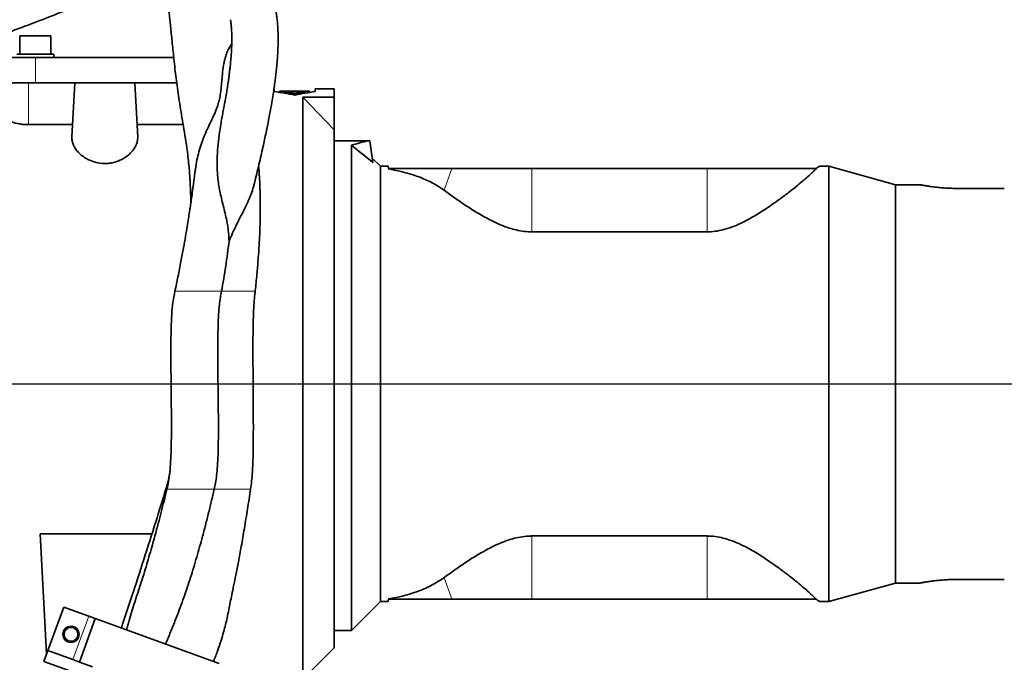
# Model space of a CAD drawing. Header units: millimetres. Extents: x 0 to 14900, y 0 to 10500.
# Tile 39 of 49: x 11437 to 11863, y 6123 to 6401. Entities that reach past the tile are written whole.
import ezdxf

# ---------------------------------------------------------------- set-up
doc = ezdxf.new("R2010")
doc.units = ezdxf.units.MM
doc.header["$LTSCALE"] = 25
doc.layers.add('THICK_LINE', color=7, linetype='Continuous')
doc.styles.add('SLDTEXTSTYLE0', font='TXT', dxfattribs={"width": 0.605})
doc.dimstyles.new('SLDDIMSTYLE1', dxfattribs={"dimtxt": 87.5, "dimasz": 87.5, "dimexe": 0, "dimexo": 0.0625, "dimgap": 21.875, "dimtad": 1, "dimdec": 4, "dimlfac": 25, "dimzin": 12, "dimdsep": 46, "dimtxsty": 'SLDTEXTSTYLE0', "dimsah": 1, "dimcen": 0.09, "dimadec": 1, "dimazin": 3, "dimtfac": 1, "dimtofl": 0, "dimtmove": 0, "dimatfit": 3, "dimfxl": 1, "dimfrac": 2, "dimtolj": 1, "dimtzin": 12, "dimarcsym": 0})
doc.dimstyles.new('SLDDIMSTYLE2', dxfattribs={"dimtxt": 87.5, "dimasz": 87.5, "dimexe": 0, "dimexo": 0.0625, "dimgap": 21.875, "dimtad": 1, "dimdec": 1, "dimrnd": 1e-09, "dimzin": 12, "dimdsep": 46, "dimtxsty": 'SLDTEXTSTYLE0', "dimsah": 1, "dimcen": 0, "dimadec": 0, "dimazin": 3, "dimtfac": 1, "dimtofl": 0, "dimtmove": 0, "dimatfit": 3, "dimfxl": 1, "dimfrac": 2, "dimtolj": 1, "dimtzin": 12, "dimarcsym": 0})

# ---------------------------------------------------------------- blocks, each defined once
blk = doc.blocks.new('_D_6')
at = {"layer": 'THICK_LINE'}
for p, q in [((13956.03, 6243.72), (14267.68, 6243.72)), ((7967.86, 5719.82), (7660.95, 5665.71))]:
    blk.add_line(p, q, dxfattribs=at)
blk.add_arc((10939.03, 6243.72), 3291.15, 190, 0, dxfattribs=at)
for points in [[(14230.18, 6243.72), (14216.52, 6156.4), (14241.52, 6156.06)], [(7697.88, 5672.22), (7701.93, 5583.92), (7726.49, 5588.59)]]:
    blk.add_solid(points, dxfattribs=at)
at = {"layer": 'THICK_LINE', "insert": (11092.19, 3066.62), "char_height": 87.5, "attachment_point": 1, "rotation": 5, "style": 'SLDTEXTSTYLE0'}
blk.add_mtext('170°', dxfattribs=at)
blk = doc.blocks.new('_D_7')
at = {"layer": 'THICK_LINE'}
for p, q in [((7967.86, 6767.62), (7660.95, 6821.74)), ((13956.03, 6243.72), (14267.68, 6243.72))]:
    blk.add_line(p, q, dxfattribs=at)
blk.add_arc((10939.03, 6243.72), 3291.15, 0, 170, dxfattribs=at)
for points in [[(7697.88, 6815.22), (7726.49, 6898.85), (7701.93, 6903.52)], [(14230.18, 6243.72), (14241.52, 6331.38), (14216.52, 6331.05)]]:
    blk.add_solid(points, dxfattribs=at)
at = {"layer": 'THICK_LINE', "insert": (11111.85, 9645.55), "char_height": 87.5, "attachment_point": 1, "rotation": 355, "style": 'SLDTEXTSTYLE0'}
blk.add_mtext('170°', dxfattribs=at)
blk = doc.blocks.new('_D_8')
at = {"layer": 'THICK_LINE'}
blk.add_line((13021.67, 8356.94), (10939.03, 6243.72), dxfattribs=at)
blk.add_solid([(13021.67, 8356.94), (12951.35, 8303.4), (12969.15, 8285.85)], dxfattribs=at)
at = {"layer": 'THICK_LINE', "insert": (11774.71, 7252.26), "char_height": 87.5, "attachment_point": 1, "rotation": 45.4176, "style": 'SLDTEXTSTYLE0'}
blk.add_mtext('R2967', dxfattribs=at)
blk = doc.blocks.new('_D_9')
at = {"layer": 'THICK_LINE'}
for q in [(12338.61, 7083.29), (10939.03, 6243.72)]:
    blk.add_line((11845.45, 6787.46), q, dxfattribs=at)
blk.add_solid([(11845.45, 6787.46), (11926.92, 6821.75), (11914.06, 6843.19)], dxfattribs=at)
at = {"layer": 'THICK_LINE', "insert": (11976.94, 6997.78), "char_height": 87.5, "attachment_point": 1, "rotation": 30.9582, "style": 'SLDTEXTSTYLE0'}
blk.add_mtext('R1057', dxfattribs=at)

msp = doc.modelspace()

# ---------------------------------------------------------------- linework, layer by layer
at = {"color": 7, "linetype": 'Continuous', "lineweight": 35}
for p, q in [((11437.3933748, 6394.1214609), (11437.3933748, 6386.1214609)), ((11437.3933748, 6394.1214609), (11450.6633748, 6394.1214609)), ((11450.6633748, 6386.1214609), (11450.6633748, 6394.1214609)), ((11444.0283748, 6384.7214609), (11431.5283748, 6384.7214609)), ((11452.0283748, 6386.1214609), (11436.0283748, 6386.1214609)), ((11503.8076594, 6384.7214609), (11444.0283748, 6384.7214609)), ((11452.0283748, 6384.7214609), (11452.0283748, 6386.1214609)), ((11429.0283748, 6373.7214609), (11441.0283748, 6373.7214609)), ((11441.0283748, 6373.7214609), (11461.0283748, 6373.7214609)), ((11459.8002355, 6350.2871683), (11461.0283748, 6373.7214609)), ((11461.0283748, 6373.7214609), (11487.0283748, 6373.7214609)), ((11488.256514, 6350.2871683), (11487.0283748, 6373.7214609)), ((11487.0283748, 6373.7214609), (11505.076934, 6373.7214609)), ((11547.1714331, 6371.2214609), (11547.2363683, 6369.9824245)), ((11564.8203813, 6369.9824245), (11564.8853164, 6371.2214609)), ((11573.0283748, 6371.2214609), (11564.8853164, 6371.2214609)), ((11573.0283748, 6371.2214609), (11573.0283748, 6367.5632206)), ((11549.4600189, 6370.1874372), (11549.4322886, 6369.6583108)), ((11549.4616998, 6370.2195099), (11549.4600189, 6370.1874372)), ((11549.4600189, 6370.1874372), (11552.2292497, 6370.1874372)), ((11552.2309305, 6370.2195099), (11549.4616998, 6370.2195099)), ((11551.2954441, 6369.4323048), (11551.2913558, 6369.3542965)), ((11551.2954441, 6369.4323048), (11551.3061379, 6369.6363541)), ((11555.0454441, 6369.4323048), (11551.2954441, 6369.4323048)), ((11551.3061379, 6369.6363541), (11555.0561379, 6369.6363541)), ((11552.226519, 6370.1353322), (11552.2003686, 6369.6363541)), ((11552.2292497, 6370.1874372), (11552.226519, 6370.1353322)), ((11552.226519, 6370.1353322), (11554.1186921, 6370.1353322)), ((11552.2310328, 6370.2214609), (11552.2309305, 6370.2195099)), ((11554.1141783, 6370.2214609), (11552.2310328, 6370.2214609)), ((11554.1142806, 6370.2195099), (11554.1141783, 6370.2214609)), ((11559.382711, 6370.2195099), (11554.1142806, 6370.2195099)), ((11554.1159614, 6370.1874372), (11562.4236537, 6370.1874372)), ((11554.1186921, 6370.1353322), (11554.1159614, 6370.1874372)), ((11554.1186921, 6370.1353322), (11554.1448425, 6369.6363541)), ((11555.0202211, 6368.9510213), (11555.0052406, 6368.6651764)), ((11555.0202211, 6368.9510213), (11555.0454441, 6369.4323048)), ((11557.0365285, 6368.9510213), (11555.0202211, 6368.9510213)), ((11555.0561379, 6369.6363541), (11555.0721043, 6369.9410116)), ((11555.0721043, 6369.9410116), (11556.9846453, 6369.9410116)), ((11556.9846453, 6369.9410116), (11557.0006117, 6369.6363541)), ((11557.0006117, 6369.6363541), (11560.7506117, 6369.6363541)), ((11560.7613055, 6369.4323048), (11557.0113055, 6369.4323048)), ((11557.0113055, 6369.4323048), (11557.0365285, 6368.9510213)), ((11557.0365285, 6368.9510213), (11557.051509, 6368.6651764)), ((11561.0245769, 6370.2214609), (11558.360433, 6370.2214609)), ((11559.5283748, 6367.5632206), (11573.0283748, 6367.5632206)), ((11559.5283748, 6243.7214609), (11559.5283748, 6367.5632206)), ((11559.5283748, 6367.5632206), (11573.0283748, 6353.4073281)), ((11560.7506117, 6369.6363541), (11560.7613055, 6369.4323048)), ((11560.7613055, 6369.4323048), (11560.7653937, 6369.3542965)), ((11562.4236537, 6370.1874372), (11562.4220612, 6370.2178246)), ((11562.4236537, 6370.1874372), (11562.4527956, 6369.6313782)), ((11573.0283748, 6353.4073281), (11573.0283748, 6367.5632206)), ((11460.0845914, 6355.7130019), (11441.0283748, 6355.7130019)), ((11507.8738535, 6355.7130019), (11487.9721581, 6355.7130019)), ((11573.0283748, 6129.7214609), (11573.0283748, 6353.4073281)), ((11573.0283748, 6348.7214609), (11587.8881017, 6348.7214609)), ((11580.5283748, 6346.7904305), (11580.5283748, 6137.2214609)), ((11587.8881017, 6348.7214609), (11588.4499973, 6348.7214609)), ((11589.7638955, 6339.3725894), (11588.4499973, 6348.7214609)), ((11593.0283748, 6337.7214609), (11589.5000765, 6341.2497592)), ((11596.475967, 6337.7214609), (11593.0283748, 6337.7214609)), ((11593.0283748, 6149.7214609), (11593.0283748, 6337.7214609)), ((11596.4444636, 6336.5700811), (11596.5283748, 6336.7214609)), ((11597.2594317, 6336.427957), (11596.4444636, 6336.5700811)), ((11596.5283748, 6336.7214609), (11596.475967, 6337.7214609)), ((11597.3673221, 6336.7214609), (11596.5283748, 6336.7214609)), ((11623.9778485, 6336.7214609), (11597.3673221, 6336.7214609)), ((11658.5283748, 6336.7214609), (11623.9778485, 6336.7214609)), ((11734.1242927, 6336.7214609), (11658.5283748, 6336.7214609)), ((11781.2412573, 6336.7214609), (11734.1242927, 6336.7214609)), ((11781.2528876, 6336.7294891), (11781.2412573, 6336.7214609)), ((11786.6813067, 6337.7214609), (11782.6801606, 6337.7214609)), ((11815.5283748, 6329.7214609), (11786.6813067, 6337.7214609)), ((11786.6813067, 6149.7214609), (11786.6813067, 6337.7214609)), ((11826.1737644, 6329.7214609), (11815.5283748, 6329.7214609)), ((11815.5283748, 6157.7214609), (11815.5283748, 6329.7214609)), ((11862.5283748, 6328.1654586), (11842.5283748, 6328.1654586)), ((11734.1242927, 6309.4088397), (11658.5283748, 6309.4088397)), ((11559.5283748, 6116.2214609), (11559.5283748, 6243.7214609)), ((11494.4065124, 6179.0198989), (11446.1650147, 6179.0198989)), ((11446.1650147, 6179.0198989), (11448.8873118, 6127.0753761)), ((11734.1242927, 6178.0340821), (11658.5283748, 6178.0340821)), ((11862.5283748, 6159.2774632), (11842.5283748, 6159.2774632)), ((11786.6813067, 6149.7214609), (11815.5283748, 6157.7214609)), ((11815.5283748, 6157.7214609), (11826.1737644, 6157.7214609)), ((11580.5283748, 6137.2214609), (11593.0283748, 6149.7214609)), ((11593.0283748, 6149.7214609), (11596.475967, 6149.7214609)), ((11597.2594317, 6151.0149648), (11596.4444636, 6150.8728406)), ((11596.4444636, 6150.8728406), (11596.5283748, 6150.7214609)), ((11596.5283748, 6150.7214609), (11596.475967, 6149.7214609)), ((11597.3673221, 6150.7214609), (11596.5283748, 6150.7214609)), ((11623.9778485, 6150.7214609), (11597.3673221, 6150.7214609)), ((11658.5283748, 6150.7214609), (11623.9778485, 6150.7214609)), ((11734.1242927, 6150.7214609), (11658.5283748, 6150.7214609)), ((11781.2412573, 6150.7214609), (11734.1242927, 6150.7214609)), ((11781.2528876, 6150.7134327), (11781.2412573, 6150.7214609)), ((11782.6801606, 6149.7214609), (11786.6813067, 6149.7214609)), ((11449.4249101, 6128.5524153), (11456.265313, 6147.3462677)), ((11467.0717781, 6143.4130361), (11456.265313, 6147.3462677)), ((11463.0504531, 6123.5931232), (11469.890856, 6142.3869757)), ((11469.890856, 6142.3869757), (11467.0717781, 6143.4130361)), ((11475.5290117, 6140.3348548), (11469.890856, 6142.3869757)), ((11517.8151796, 6124.9439484), (11475.5290117, 6140.3348548)), ((11573.0283748, 6137.2214609), (11580.5283748, 6137.2214609)), ((11449.4249101, 6128.5524153), (11447.7148094, 6123.8539522)), ((11460.2313752, 6124.6191837), (11449.4249101, 6128.5524153)), ((11559.5283748, 6116.2214609), (11573.0283748, 6129.7214609)), ((11447.7148094, 6123.8539522), (11464.5107115, 6117.7407438)), ((11463.0504531, 6123.5931232), (11460.2313752, 6124.6191837)), ((11517.8151796, 6124.9439484), (11523.4533354, 6122.8918275)), ((11468.6886088, 6121.5410024), (11463.0504531, 6123.5931232))]:
    msp.add_line(p, q, dxfattribs=at)
at = {"color": 8, "linetype": 'Continuous', "lineweight": 18}
for p, q in [((11444.0283748, 6373.7214609), (11444.0283748, 6384.7214609)), ((11441.0283748, 6355.7130019), (11441.0283748, 6373.7214609)), ((11597.2594317, 6336.427957), (11597.3673221, 6336.7214609)), ((11620.5419911, 6327.3745906), (11623.9778485, 6336.7214609)), ((11658.5283748, 6309.4088397), (11658.5283748, 6336.7214609)), ((11734.1242927, 6309.4088397), (11734.1242927, 6336.7214609)), ((11528.4861049, 6283.7186336), (11524.4260251, 6283.7186336)), ((11502.655633, 6243.7214609), (11427.5283748, 6243.7214609)), ((11559.5283748, 6243.7214609), (11538.0771676, 6243.7214609)), ((11658.5283748, 6178.0340821), (11658.5283748, 6150.7214609)), ((11734.1242927, 6178.0340821), (11734.1242927, 6150.7214609)), ((11620.5419911, 6160.0683312), (11623.9778485, 6150.7214609)), ((11597.2594317, 6151.0149648), (11597.3673221, 6150.7214609)), ((11460.2313752, 6124.6191837), (11467.0717781, 6143.4130361))]:
    msp.add_line(p, q, dxfattribs=at)
at = {"color": 7, "linetype": 'Continuous', "lineweight": 35}
for radius in [3.5, 3]:
    msp.add_circle((11459.4229599, 6135.5552005), radius, dxfattribs=at)
for centre, major_axis, ratio, start_param, end_param in [((11538.8624339, 6243.7214609), (95.2756069, -91.8102914), 0.9285799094, 2.1660611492, 2.2351892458), ((11573.1943157, 6243.7214609), (95.2756069, 91.8102914), 0.9285799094, 0.9064034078, 0.9755315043), ((11546.6539711, 6243.7214609), (184.1875961, 15.0290391), 0.6819354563, 1.446154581, 1.457262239), ((11572.7382201, 6243.7214609), (184.3557563, -15.0014463), 0.6813313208, 1.6820822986, 1.689664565), ((11622.5909501, 6243.7214609), (-54.245409, 97.796818), 0.7773325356, 6.0441370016, 6.1306251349), ((11408.1303086, 6295.3463883), (241.3855042, -79.1711838), 0.4965865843, 0.8951940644, 0.9499510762), ((11502.2296372, 6243.7214609), (127.6278939, 73.40555), 0.4600599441, 0.2010634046, 0.5085883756), ((11502.2296372, 6243.7214609), (127.6278939, -73.40555), 0.4600599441, 5.7745969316, 6.0821219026)]:
    msp.add_ellipse(centre, major_axis=major_axis, ratio=ratio, start_param=start_param, end_param=end_param, dxfattribs=at)
for points, knots in [([(11411.6283748, 6470.2657154), (11414.0071788, 6469.9478729), (11419.7490755, 6469.180673), (11428.4281523, 6467.6858503), (11437.6580923, 6465.7637492), (11446.4778419, 6463.5241175), (11453.8152434, 6461.2723329), (11459.7002754, 6459.1567433), (11464.0759411, 6457.3922586), (11467.7922589, 6455.7210597), (11470.837367, 6454.2028931), (11473.2487968, 6452.8792025), (11475.1707974, 6451.7348953), (11476.873289, 6450.6489559), (11478.6356195, 6449.4393976), (11480.2663849, 6448.2162593), (11481.6693116, 6447.075996), (11482.874312, 6446.0326986), (11484.1683466, 6444.8329444), (11485.6202859, 6443.3693373), (11487.0739628, 6441.7532992), (11488.3974003, 6440.1331897), (11489.5258785, 6438.631884), (11490.4996008, 6437.2395648), (11491.4351156, 6435.8117731), (11492.4053973, 6434.2291489), (11493.468744, 6432.3588586), (11494.6098916, 6430.1741577), (11495.6945031, 6427.8976489), (11496.6652304, 6425.6649348), (11497.5107118, 6423.5433576), (11498.2900301, 6421.3787605), (11498.9488538, 6419.2955595), (11499.4636506, 6417.4488758), (11499.9176053, 6415.6214391), (11500.2964661, 6413.8737443), (11500.6004082, 6412.2817833), (11500.8464544, 6410.8595766), (11501.0767336, 6409.3998567), (11501.2994895, 6407.8465512), (11501.5322719, 6406.0778125), (11501.7661451, 6404.1553393), (11502.0292955, 6401.8637989), (11502.3013441, 6399.3765552), (11502.6018203, 6396.5251776), (11502.9278283, 6393.3485109), (11503.2727144, 6389.9443361), (11503.6251956, 6386.4595804), (11504.1439996, 6381.4633383), (11504.8702638, 6374.8804257), (11506.1257919, 6366.0423526), (11507.777035, 6356.3637101), (11509.1472049, 6348.1437392), (11509.9482332, 6342.0274676), (11510.3257014, 6338.4777342), (11510.6002389, 6335.2089929), (11510.7898303, 6332.4343964), (11510.9116724, 6330.2608073), (11510.9904228, 6328.5745657), (11511.0499878, 6327.0717965), (11511.1047864, 6325.3332394), (11511.1485163, 6323.5236363), (11511.1574156, 6322.2464456), (11511.1610643, 6321.722802)], [0, 0, 0, 0, 0.02486258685, 0.06001267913, 0.09548322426, 0.13099528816, 0.16622156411, 0.18795910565, 0.20791331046, 0.22543088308, 0.24057808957, 0.2534200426, 0.26384762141, 0.27337999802, 0.28523958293, 0.29912185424, 0.30844605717, 0.31730174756, 0.32825367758, 0.34162482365, 0.35707564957, 0.37138291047, 0.38379069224, 0.39521059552, 0.40586737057, 0.41842720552, 0.43294486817, 0.449088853, 0.46707446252, 0.48308551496, 0.49757432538, 0.51326245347, 0.52965839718, 0.54186698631, 0.55348632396, 0.56702503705, 0.57739023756, 0.58584265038, 0.59499498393, 0.60489793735, 0.61439357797, 0.62711960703, 0.63898671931, 0.65278636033, 0.66850477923, 0.68606387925, 0.70505169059, 0.72423458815, 0.74343481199, 0.78673299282, 0.82901200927, 0.87175139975, 0.91544266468, 0.9302112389, 0.94445300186, 0.95641596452, 0.96610115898, 0.97346193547, 0.9784063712, 0.98279974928, 0.98807005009, 0.99510876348, 1, 1, 1, 1]), ([(11538.4578551, 6329.684406), (11538.6879949, 6330.5965112), (11539.6192799, 6334.2874418), (11541.0400033, 6340.3119986), (11542.6564332, 6347.459709), (11543.9577284, 6353.6095977), (11544.9908772, 6358.8264817), (11545.8015734, 6363.2253575), (11546.4447527, 6366.9885951), (11546.9627445, 6370.2758292), (11547.3837088, 6373.1926573), (11547.7278554, 6375.8138352), (11548.0332515, 6378.3947889), (11548.3210541, 6381.176219), (11548.5787049, 6384.2257169), (11548.7734154, 6387.399874), (11548.8792715, 6390.4387487), (11548.8981235, 6393.2890963), (11548.8384898, 6395.9298866), (11548.7035344, 6398.4261269), (11548.5031553, 6400.7080068), (11548.2626676, 6402.6879051), (11547.9918246, 6404.4652158), (11547.6789972, 6406.1634057), (11547.2818774, 6407.9663795), (11546.7740816, 6409.9022973), (11546.1077955, 6412.0132376), (11545.2996348, 6414.1349527), (11544.3969512, 6416.126052), (11543.4548102, 6417.909252), (11542.4946645, 6419.4959152), (11541.2196816, 6421.3613178), (11539.5785638, 6423.3966213), (11537.4804178, 6425.5274748), (11535.2363244, 6427.4125839), (11532.8556528, 6429.0576281), (11530.5592256, 6430.3690572), (11528.4515644, 6431.3747871), (11526.9997134, 6431.9991445), (11526.1664148, 6432.2889525), (11525.9997283, 6432.3469234)], [0, 0, 0, 0, 0.01403484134, 0.05679347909, 0.09507624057, 0.12908062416, 0.15897530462, 0.18488696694, 0.20782976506, 0.22909882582, 0.24870542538, 0.26663678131, 0.28378587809, 0.30416103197, 0.32834548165, 0.35442342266, 0.38146023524, 0.40608410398, 0.43025738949, 0.4549331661, 0.47900197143, 0.50017082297, 0.51829155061, 0.53819468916, 0.5577263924, 0.58078348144, 0.60746735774, 0.63634460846, 0.66371806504, 0.68934955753, 0.71317099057, 0.73512320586, 0.77635390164, 0.81481743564, 0.8546719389, 0.89559696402, 0.9336560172, 0.96309157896, 0.99261713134, 1, 1, 1, 1]), ([(11384.9411772, 6384.6581475), (11386.9383021, 6384.7114666), (11390.9398536, 6384.8182997), (11397.356503, 6385.6465584), (11403.9464296, 6386.9115292), (11410.4727337, 6388.5383809), (11416.2473347, 6390.1950483), (11421.2871057, 6391.7745219), (11425.6244926, 6393.2143916), (11429.5007942, 6394.5537248), (11433.0373999, 6395.8131614), (11436.5154432, 6397.0818734), (11440.0996045, 6398.4168487), (11444.4137133, 6400.0555167), (11449.6458657, 6402.0858664), (11455.8419429, 6404.5454126), (11462.5120498, 6407.2503264), (11468.1517155, 6409.5677715), (11472.3901241, 6411.2956431), (11474.9994249, 6412.3444674), (11477.1221323, 6413.1749709), (11478.837703, 6413.8189786), (11480.3237581, 6414.3448056), (11481.537254, 6414.7373379), (11482.7616961, 6415.0806272), (11484.100474, 6415.3515865), (11484.8761861, 6415.3958901), (11485.3137523, 6415.420881)], [0, 0, 0, 0, 0.0458556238, 0.0918789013, 0.1517654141, 0.2092578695, 0.2617149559, 0.3074945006, 0.3482694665, 0.3837451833, 0.4181125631, 0.450149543, 0.4849207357, 0.5233899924, 0.5788264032, 0.6430571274, 0.7155486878, 0.7909761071, 0.825253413, 0.8539817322, 0.8778747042, 0.8976700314, 0.9146035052, 0.9334759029, 0.9484905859, 0.9709443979, 1, 1, 1, 1]), ([(11528.2718155, 6401.0388681), (11528.3114214, 6400.8071021), (11528.4367512, 6400.0736966), (11528.6145088, 6398.6011729), (11528.7829864, 6396.6099889), (11528.8795741, 6394.3513235), (11528.896895, 6392.1825268), (11528.8557898, 6390.0526285), (11528.7689657, 6387.9402836), (11528.6164546, 6385.5241067), (11528.397621, 6382.9431284), (11528.1479147, 6380.5443457), (11527.9058562, 6378.49995), (11527.6908577, 6376.830124), (11527.4867767, 6375.3443677), (11527.2779699, 6373.8987841), (11527.0129385, 6372.145645), (11526.633306, 6369.7763461), (11526.0979844, 6366.6373501), (11525.647849, 6364.2264088), (11525.40387, 6362.9196488)], [0, 0, 0, 0, 0.0332432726, 0.1051957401, 0.188930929, 0.2711268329, 0.3498113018, 0.4046971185, 0.4646895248, 0.5296293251, 0.5973374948, 0.6576578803, 0.6990645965, 0.7353321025, 0.7665500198, 0.7930504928, 0.8243010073, 0.8712088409, 0.9301936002, 1, 1, 1, 1]), ([(11528.8595725, 6390.5890613), (11528.5473306, 6390.1534163), (11527.8702643, 6389.2087622), (11526.9748911, 6387.3984957), (11526.2470061, 6385.427668), (11525.7172203, 6383.4334125), (11525.2054903, 6380.8264519), (11524.8434357, 6377.8159023), (11524.5475388, 6374.3831194), (11524.2828957, 6371.5107073), (11523.9229706, 6368.7340826), (11523.4127306, 6366.0575569), (11522.5966914, 6363.2421441), (11521.4012175, 6360.3011918), (11519.9214563, 6357.210804), (11518.3970213, 6354.0571417), (11516.9676741, 6350.8119791), (11515.715124, 6347.5009628), (11514.6458148, 6344.034266), (11513.7787335, 6340.3568448), (11513.2048844, 6337.1636969), (11512.9803894, 6335.1685958), (11512.9045942, 6334.4949994)], [0, 0, 0, 0, 0.0464967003, 0.1008235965, 0.1553896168, 0.1999740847, 0.2446384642, 0.3343552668, 0.3945373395, 0.454782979, 0.5028506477, 0.5510624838, 0.6001470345, 0.6498369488, 0.697970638, 0.7466660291, 0.7907889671, 0.8352303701, 0.8804782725, 0.9259620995, 0.9750029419, 1, 1, 1, 1]), ([(11527.6853189, 6305.410663), (11527.6067131, 6307.0036313), (11527.4883554, 6309.4021818), (11527.0073591, 6312.5827364), (11526.4927461, 6315.2927244), (11525.7936808, 6318.3035215), (11524.9751968, 6321.538778), (11524.2059805, 6324.6808978), (11523.5532358, 6327.7428836), (11523.0509166, 6330.7752372), (11522.7240227, 6333.7152983), (11522.5553576, 6336.5541141), (11522.5047467, 6340.2174363), (11522.7126503, 6344.7242918), (11523.2523975, 6349.98158), (11524.0164435, 6355.3004104), (11524.7649347, 6359.6444244), (11525.2604228, 6362.1436596), (11525.4139592, 6362.918095)], [0, 0, 0, 0, 0.071246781, 0.1072770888, 0.1434417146, 0.1944293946, 0.245835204, 0.2951492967, 0.3448147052, 0.3954065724, 0.4462647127, 0.4941595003, 0.5421782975, 0.6388424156, 0.7370415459, 0.8355651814, 0.9490467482, 1, 1, 1, 1]), ([(11441.0283748, 6355.7130019), (11440.3809783, 6355.7293231), (11439.0860287, 6355.7619693), (11436.5827983, 6356.0905024), (11433.6603847, 6356.860367), (11431.303602, 6358.011263), (11429.8474042, 6359.0955535), (11429.0021641, 6360.0022581), (11428.4711843, 6360.9310094), (11428.4275619, 6361.5377481), (11428.4057516, 6361.8411036)], [0, 0, 0, 0, 0.0916822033, 0.1833866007, 0.3657110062, 0.5587393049, 0.6668537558, 0.7749895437, 0.8874999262, 1, 1, 1, 1]), ([(11488.256514, 6350.2871683), (11488.233598, 6349.648989), (11488.1877614, 6348.3725022), (11487.4133664, 6346.3835481), (11486.1230963, 6344.4058715), (11484.4356666, 6342.6951553), (11482.5443994, 6341.3188735), (11480.7268723, 6340.3382625), (11478.8301371, 6339.6153538), (11476.9299809, 6339.1350618), (11474.9222681, 6338.8960379), (11472.3553897, 6338.9110606), (11469.2916375, 6339.4975215), (11466.4264439, 6340.7425517), (11464.2391175, 6342.1992181), (11462.6124517, 6343.675601), (11461.3380691, 6345.2545891), (11460.4151911, 6346.9142676), (11459.842153, 6348.6113909), (11459.8142072, 6349.7286069), (11459.8002355, 6350.2871683)], [0, 0, 0, 0, 0.0662466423, 0.1325065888, 0.200790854, 0.2690135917, 0.317548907, 0.3660295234, 0.4049592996, 0.4438529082, 0.4830158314, 0.5221673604, 0.5914192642, 0.6638242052, 0.7182958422, 0.7728300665, 0.8283032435, 0.883793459, 0.941901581, 1, 1, 1, 1]), ([(11538.9526604, 6283.7027823), (11538.9980698, 6284.0872978), (11539.3224742, 6286.8342758), (11539.7741491, 6291.6561394), (11540.3045639, 6297.9173422), (11540.6727268, 6303.4187693), (11540.9206528, 6308.2430553), (11541.0707006, 6312.4582198), (11541.1522734, 6316.2839412), (11541.1780012, 6319.7127617), (11541.1612025, 6322.7359759), (11541.1187925, 6325.3004029), (11541.0634866, 6327.3786733), (11541.007711, 6328.9585894), (11540.9583541, 6330.1560359), (11540.9047069, 6331.3166476), (11540.8300025, 6332.7471142), (11540.7220704, 6334.5046822), (11540.6035556, 6336.2754337), (11540.4981983, 6337.4351378), (11540.4545364, 6337.9157384)], [0, 0, 0, 0, 0.0205033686, 0.1464759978, 0.2576343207, 0.3557512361, 0.4423389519, 0.5186195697, 0.5855127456, 0.6526701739, 0.7089989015, 0.7552335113, 0.7981842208, 0.8280940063, 0.8465224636, 0.8676456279, 0.8955094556, 0.9299939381, 0.970988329, 1, 1, 1, 1]), ([(11781.2412573, 6336.7214609), (11780.8281305, 6336.2678676), (11780.0933872, 6335.461155), (11778.1690292, 6333.6903004), (11775.9829725, 6331.7850389), (11773.2183733, 6329.4853752), (11769.8555305, 6326.7924863), (11765.8571463, 6323.745662), (11761.2429878, 6320.4473384), (11755.9901613, 6316.9614632), (11750.7781065, 6314.0139625), (11746.010809, 6311.8395743), (11742.2091584, 6310.5202225), (11738.5028974, 6309.7009643), (11735.8777078, 6309.4265127), (11734.4152504, 6309.4117723), (11734.1242927, 6309.4088397)], [0, 0, 0, 0, 0.0987802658, 0.1756800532, 0.2527882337, 0.3297402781, 0.4185159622, 0.5075072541, 0.5963106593, 0.6942369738, 0.7920353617, 0.8478940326, 0.903654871, 0.9465379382, 0.9893636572, 1, 1, 1, 1]), ([(11782.6801606, 6337.7210265), (11782.6727038, 6337.7158147), (11782.6576613, 6337.7053008), (11782.4876519, 6337.586654), (11782.1043304, 6337.3190826), (11781.5371116, 6336.9263039), (11781.2528876, 6336.7294891)], [0, 0, 0, 0, 0.1673682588, 0.3376340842, 0.668099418, 1, 1, 1, 1]), ([(11512.8771567, 6334.4983058), (11512.8345855, 6334.1376006), (11512.6265449, 6332.3748769), (11512.2302086, 6329.345466), (11511.7354827, 6325.7024615), (11511.3541104, 6323.0333702), (11511.0784814, 6321.1563114), (11510.847807, 6319.6121186), (11510.5472979, 6317.6398571), (11510.1269995, 6314.9555088), (11509.5695929, 6311.5151405), (11508.8581718, 6307.2983472), (11507.9731455, 6302.284185), (11506.8889384, 6296.4520011), (11505.6665798, 6290.1827363), (11504.7531655, 6285.8358837), (11504.3102808, 6283.728237)], [0, 0, 0, 0, 0.02368758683, 0.11575842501, 0.19167923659, 0.25155441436, 0.27979738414, 0.3060001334, 0.34499576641, 0.39832956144, 0.46601888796, 0.54810290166, 0.64465011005, 0.75576282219, 0.8815773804, 1, 1, 1, 1]), ([(11527.6853189, 6305.410663), (11528.7132684, 6307.7500592), (11530.3224385, 6311.4121909), (11532.6936314, 6316.0413504), (11534.5276206, 6319.6129099), (11536.1899149, 6323.0910303), (11537.5574452, 6326.436685), (11538.1696911, 6328.6278961), (11538.4644758, 6329.6829224)], [0, 0, 0, 0, 0.2596595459, 0.4064756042, 0.554449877, 0.7057692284, 0.8583334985, 1, 1, 1, 1]), ([(11842.5283748, 6328.1654586), (11841.6274448, 6328.1734183), (11840.2641607, 6328.185463), (11838.4758942, 6328.2584918), (11836.7238164, 6328.3548986), (11835.0485202, 6328.4864783), (11833.4869058, 6328.6407541), (11832.3723916, 6328.7657072), (11831.3299839, 6328.8955105), (11830.3670375, 6329.0264188), (11829.4800327, 6329.1563531), (11828.7531075, 6329.2698198), (11827.9909696, 6329.3942739), (11827.2012887, 6329.5302663), (11826.4931508, 6329.6589824), (11826.1790549, 6329.718163), (11826.1748599, 6329.7189497), (11826.1737644, 6329.7191551)], [0, 0, 0, 0, 0.1050741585, 0.1589978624, 0.2133192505, 0.3187648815, 0.3722735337, 0.4265453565, 0.4796391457, 0.5331009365, 0.5871338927, 0.6419512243, 0.6818049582, 0.7622809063, 0.8579047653, 0.9628898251, 1, 1, 1, 1]), ([(11658.5283748, 6309.4088397), (11658.3353102, 6309.4100723), (11656.9370136, 6309.4190001), (11654.3358849, 6309.6509316), (11650.1885789, 6310.4978966), (11645.6770794, 6312.0393072), (11640.4658865, 6314.4614079), (11635.1948845, 6317.3944493), (11629.9921409, 6320.7084673), (11625.0362086, 6324.1225911), (11622.0939127, 6326.2516257), (11620.5419911, 6327.3745906)], [0, 0, 0, 0, 0.0114906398, 0.0832225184, 0.1550394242, 0.2675196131, 0.380300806, 0.5305848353, 0.6814138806, 0.8319609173, 1, 1, 1, 1]), ([(11524.4260251, 6283.7186336), (11524.7522626, 6285.5242848), (11525.4050331, 6289.1372237), (11526.2704078, 6294.5623589), (11527.0490248, 6299.9928898), (11527.4731314, 6303.6039768), (11527.6853189, 6305.410663)], [0, 0, 0, 0, 0.2493609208, 0.4989478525, 0.7493153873, 1, 1, 1, 1]), ([(11504.3183677, 6283.7186336), (11504.0086778, 6282.1766446), (11503.3412982, 6278.8536687), (11502.8961005, 6273.4829675), (11502.6669102, 6267.9763982), (11502.579871, 6262.7919258), (11502.5578151, 6258.2758424), (11502.5657014, 6254.4801003), (11502.5842084, 6251.3537476), (11502.6075499, 6248.482144), (11502.6376008, 6245.3764146), (11502.6772785, 6241.6626392), (11502.723593, 6237.3382501), (11502.7692962, 6232.359255), (11502.7997004, 6226.6764825), (11502.7849351, 6220.8652824), (11502.6916501, 6215.2532862), (11502.5043877, 6210.2573468), (11502.1706533, 6205.7192144), (11501.6503201, 6201.7663402), (11501.1032724, 6199.389667), (11500.8487244, 6198.2837715)], [0, 0, 0, 0, 0.0557429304, 0.120125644, 0.1880373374, 0.2486343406, 0.3014224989, 0.345984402, 0.381383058, 0.4107658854, 0.446417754, 0.4900089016, 0.5406615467, 0.5976719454, 0.6641515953, 0.7394194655, 0.8009105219, 0.8604369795, 0.9142400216, 0.9600948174, 1, 1, 1, 1]), ([(11521.2628141, 6198.2837715), (11521.4573924, 6199.1706972), (11521.8818612, 6201.1055086), (11522.3679701, 6204.3982671), (11522.7268181, 6208.4684332), (11522.9589199, 6213.4613071), (11523.0750546, 6219.3738185), (11523.0932989, 6226.0827965), (11523.0410027, 6233.3737009), (11522.951576, 6240.9711955), (11522.8615211, 6248.5695099), (11522.8068592, 6255.8628959), (11522.8197198, 6262.5760573), (11522.92496, 6268.4945456), (11523.1381338, 6273.4951325), (11523.4635402, 6277.5750215), (11523.9000787, 6280.8792503), (11524.2607029, 6282.8261224), (11524.4260251, 6283.7186336)], [0, 0, 0, 0, 0.0318059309, 0.0693840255, 0.1164969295, 0.1748590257, 0.2443946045, 0.3235790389, 0.4098012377, 0.4997273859, 0.5896630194, 0.6759139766, 0.7551471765, 0.824752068, 0.8832029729, 0.9304188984, 0.9681017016, 1, 1, 1, 1]), ([(11536.9841606, 6198.2837715), (11537.1413173, 6199.4055313), (11537.4906176, 6201.8987823), (11537.8260973, 6206.1896005), (11538.044408, 6211.5033971), (11538.155647, 6217.8814187), (11538.1843724, 6225.120362), (11538.1557188, 6232.8885931), (11538.0985126, 6240.8078833), (11538.0397607, 6248.5150892), (11538.0024502, 6255.7028439), (11538.0035838, 6262.1443792), (11538.0534227, 6267.7052838), (11538.1553764, 6272.345176), (11538.3070386, 6276.1114993), (11538.5005731, 6279.1278478), (11538.7256282, 6281.5779126), (11538.8883269, 6283.0420937), (11538.9635035, 6283.7186336)], [0, 0, 0, 0, 0.0399655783, 0.0888284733, 0.1509742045, 0.2264152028, 0.3124001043, 0.4047306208, 0.4987508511, 0.5900521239, 0.6749433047, 0.7507310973, 0.815849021, 0.8698683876, 0.9134192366, 0.9480430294, 0.9759927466, 1, 1, 1, 1]), ([(11502.2546789, 6207.3914563), (11502.1708644, 6206.5566388), (11501.965636, 6204.5125004), (11501.3700085, 6201.4590432), (11500.7218052, 6199.2890744), (11500.4215057, 6198.2837715)], [0, 0, 0, 0, 0.2703437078, 0.6619649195, 1, 1, 1, 1]), ([(11500.411609, 6198.2982986), (11498.9558106, 6193.5656361), (11495.8275211, 6183.3958642), (11490.9161931, 6167.9802292), (11485.9627771, 6152.7086189), (11482.6887961, 6142.8695792), (11481.1628147, 6138.2836665)], [0, 0, 0, 0, 0.2351469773, 0.5052950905, 0.7694212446, 1, 1, 1, 1]), ([(11500.8302664, 6198.2984612), (11500.5193499, 6196.9774104), (11499.4514827, 6192.4401572), (11497.3907249, 6184.3948735), (11494.810208, 6174.8789869), (11492.1116998, 6165.6554068), (11490.0757371, 6158.9828566), (11488.8064454, 6155.1776639), (11488.4969584, 6154.249857)], [0, 0, 0, 0, 0.0883578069, 0.3034718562, 0.5398759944, 0.7311886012, 0.9344566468, 1, 1, 1, 1]), ([(11500.2173569, 6131.349032), (11500.9663552, 6133.0952677), (11502.465284, 6136.5899125), (11504.4363188, 6141.5412767), (11506.2106119, 6146.1532882), (11507.7921288, 6150.4154595), (11509.3040626, 6154.7165418), (11510.7311401, 6159.0562629), (11512.0887857, 6163.4257823), (11513.4060351, 6167.8255839), (11514.6847351, 6172.2469508), (11516.0047397, 6176.9907799), (11517.3521654, 6182.0572085), (11518.7184141, 6187.4483845), (11520.0299334, 6192.8565227), (11520.8518069, 6196.4744815), (11521.2628141, 6198.2837715)], [0, 0, 0, 0, 0.0825563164, 0.1652153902, 0.2298470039, 0.2945536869, 0.3593756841, 0.4242218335, 0.4893524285, 0.5545054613, 0.6197443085, 0.6850109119, 0.763701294, 0.8424126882, 0.921192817, 1, 1, 1, 1]), ([(11520.9049893, 6123.819361), (11520.9241686, 6123.8626497), (11521.6216352, 6125.4368695), (11522.7399669, 6128.4536817), (11524.195981, 6132.6634848), (11525.3055941, 6136.3881727), (11526.1623739, 6139.6403983), (11526.9143486, 6142.8460535), (11527.5733507, 6146.0165599), (11528.2185869, 6149.3575676), (11528.9019242, 6152.8230438), (11529.7106808, 6156.7521245), (11530.7009574, 6161.4600837), (11531.8351867, 6167.1685182), (11533.0385539, 6173.8643352), (11534.3386812, 6181.5076643), (11535.6989276, 6189.7411221), (11536.5503134, 6195.4140009), (11536.9784956, 6198.2670267)], [0, 0, 0, 0, 0.0018935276, 0.0688593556, 0.1270834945, 0.1778018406, 0.221756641, 0.2593243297, 0.3071870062, 0.3490233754, 0.3929894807, 0.4457572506, 0.5083501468, 0.5831877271, 0.6731808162, 0.7752951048, 0.8869905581, 1, 1, 1, 1]), ([(11658.5283748, 6178.0340821), (11658.3353102, 6178.0328494), (11656.9370136, 6178.0239216), (11654.3358849, 6177.7919901), (11650.1885789, 6176.9450251), (11645.6770794, 6175.4036145), (11640.4658865, 6172.9815138), (11635.1948845, 6170.0484724), (11629.9921409, 6166.7344545), (11625.0362086, 6163.3203306), (11622.0939127, 6161.191296), (11620.5419911, 6160.0683312)], [0, 0, 0, 0, 0.0114906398, 0.08322251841, 0.15503942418, 0.26751961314, 0.38030080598, 0.53058483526, 0.68141388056, 0.83196091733, 1, 1, 1, 1]), ([(11781.2412573, 6150.7214609), (11780.8281305, 6151.1750541), (11780.0933872, 6151.9817667), (11778.1690292, 6153.7526213), (11775.9829725, 6155.6578828), (11773.2183733, 6157.9575466), (11769.8555305, 6160.6504354), (11765.8571463, 6163.6972597), (11761.2429878, 6166.9955834), (11755.9901613, 6170.4814585), (11750.7781065, 6173.4289592), (11746.010809, 6175.6033474), (11742.2091584, 6176.9226992), (11738.5028974, 6177.7419575), (11735.8777078, 6178.0164091), (11734.4152504, 6178.0311494), (11734.1242927, 6178.0340821)], [0, 0, 0, 0, 0.0987802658, 0.1756800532, 0.2527882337, 0.3297402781, 0.4185159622, 0.5075072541, 0.5963106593, 0.6942369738, 0.7920353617, 0.8478940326, 0.903654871, 0.9465379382, 0.9893636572, 1, 1, 1, 1]), ([(11842.5283748, 6159.2774632), (11841.6274448, 6159.2695034), (11840.2641607, 6159.2574587), (11838.4758942, 6159.1844299), (11836.7238164, 6159.0880231), (11835.0485203, 6158.9564434), (11833.4869057, 6158.8021676), (11832.3723921, 6158.6772146), (11831.329982, 6158.5474109), (11830.3670445, 6158.4165041), (11829.4800063, 6158.2865643), (11828.6888241, 6158.1630687), (11827.998784, 6158.0495969), (11827.4116453, 6157.9488646), (11826.9252598, 6157.8624732), (11826.4410922, 6157.7741392), (11826.1789037, 6157.7247294), (11826.1748286, 6157.723966), (11826.1737644, 6157.7237666)], [0, 0, 0, 0, 0.105064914, 0.1589838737, 0.2133004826, 0.3187368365, 0.372240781, 0.426507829, 0.4795969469, 0.5330540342, 0.5870822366, 0.6418947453, 0.6949142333, 0.7483097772, 0.8029036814, 0.8579172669, 0.9628930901, 1, 1, 1, 1]), ([(11488.5162601, 6154.2435656), (11488.4236626, 6153.9608847), (11487.9003314, 6152.3632628), (11486.9412171, 6149.45401), (11485.665787, 6145.500354), (11484.6536683, 6142.1809129), (11483.9081432, 6139.4964843), (11483.5944471, 6138.1369045), (11483.4374394, 6137.4564225)], [0, 0, 0, 0, 0.0509213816, 0.2877913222, 0.5246764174, 0.7618992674, 0.8808284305, 1, 1, 1, 1]), ([(11782.6801606, 6149.7218953), (11782.6727038, 6149.7271071), (11782.6576613, 6149.7376209), (11782.4876519, 6149.8562678), (11782.1043304, 6150.1238391), (11781.5371116, 6150.5166178), (11781.2528876, 6150.7134327)], [0, 0, 0, 0, 0.1673682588, 0.3376340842, 0.668099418, 1, 1, 1, 1])]:
    msp.add_open_spline(points, degree=3, knots=knots, dxfattribs=at)
at = {"color": 8, "linetype": 'Continuous', "lineweight": 18}
for points, knots in [([(11504.350004, 6283.7186336), (11504.3606128, 6283.7186336), (11504.3840082, 6283.7186336), (11504.9657446, 6283.7186336), (11505.979965, 6283.7186336), (11507.3911867, 6283.7186336), (11509.116524, 6283.7186336), (11511.0798567, 6283.7186336), (11513.1862099, 6283.7186336), (11515.3343418, 6283.7186336), (11517.4322524, 6283.7186336), (11519.3946607, 6283.7186336), (11521.1480892, 6283.7186336), (11522.6142821, 6283.7186336), (11523.7731947, 6283.7186336), (11524.2082203, 6283.7186336), (11524.4260251, 6283.7186336)], [0, 0, 0, 0, 0.059934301, 0.1321715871, 0.2043930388, 0.2766482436, 0.3489984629, 0.4214718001, 0.4939507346, 0.5663747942, 0.63872691, 0.7110045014, 0.7832170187, 0.8553916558, 0.9275987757, 1, 1, 1, 1]), ([(11528.8899427, 6283.7186336), (11528.8043679, 6283.7186336), (11528.6701979, 6283.7186336), (11528.5350531, 6283.7186336), (11528.4861049, 6283.7186336)], [0, 0, 0, 0, 0.6378091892, 1, 1, 1, 1]), ([(11538.8167442, 6283.7186336), (11538.8532737, 6283.7186336), (11538.9822192, 6283.7186336), (11537.9268045, 6283.7186336), (11535.7476683, 6283.7186336), (11532.6490081, 6283.7186336), (11530.1150167, 6283.7186336), (11528.8899427, 6283.7186336)], [0, 0, 0, 0, 0.09132922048, 0.32238215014, 0.55338298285, 0.78408020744, 1, 1, 1, 1]), ([(11500.5264549, 6198.2837715), (11500.4831583, 6198.2837715), (11500.4081552, 6198.2837715), (11500.4434972, 6198.2837715), (11500.4584376, 6198.2837715)], [0, 0, 0, 0, 0.5772628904, 1, 1, 1, 1]), ([(11521.2628141, 6198.2837715), (11521.1069597, 6198.2837715), (11520.7954127, 6198.2837715), (11519.779455, 6198.2837715), (11518.4252271, 6198.2837715), (11516.7528496, 6198.2837715), (11514.8448647, 6198.2837715), (11512.7768504, 6198.2837715), (11510.6342258, 6198.2837715), (11508.5054062, 6198.2837715), (11506.4837997, 6198.2837715), (11504.6556286, 6198.2837715), (11503.1049853, 6198.2837715), (11501.8910284, 6198.2837715), (11501.1413218, 6198.2837715), (11500.809511, 6198.2837715), (11500.8691853, 6198.2837715), (11500.8764649, 6198.2837715)], [0, 0, 0, 0, 0.0707370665, 0.1414006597, 0.2120485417, 0.2827293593, 0.353476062, 0.4242927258, 0.4951470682, 0.5659782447, 0.6367377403, 0.7074238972, 0.7780513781, 0.8486709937, 0.9193767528, 0.9901649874, 1, 1, 1, 1]), ([(11521.2628141, 6198.2837715), (11522.6719979, 6198.2837715), (11525.4904302, 6198.2837715), (11529.447648, 6198.2837715), (11532.8318699, 6198.2837715), (11535.3355125, 6198.2837715), (11536.7959202, 6198.2837715), (11536.846462, 6198.2837715), (11536.8678787, 6198.2837715)], [0, 0, 0, 0, 0.1741593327, 0.348326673, 0.5227896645, 0.6974300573, 0.8717877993, 1, 1, 1, 1])]:
    msp.add_open_spline(points, degree=3, knots=knots, dxfattribs=at)
at = {"layer": 'THICK_LINE'}
msp.add_line((10939.0283748, 6243.7214609), (13906.0283748, 6243.7214609), dxfattribs=at)
for radius in [2967, 1057]:
    msp.add_arc((10939.0283748, 6243.7214609), radius, 190, 170, dxfattribs=at)

# ---------------------------------------------------------------- dimensions: what is measured, and where the dimension line sits
for base, line1, line2, picture, middle in [((11225.8711442, 9522.3493178), ((13906.0283748, 6243.7214609), (10939.0283748, 6243.7214609)), ((9898.0865798, 6427.2675847), (8017.1037716, 6758.935604)), '_D_7', (11225.8711442, 9522.3493178)), ((11225.8711442, 2965.0936039), ((9898.0865798, 6060.1753371), (8017.1037716, 5728.5073177)), ((13906.0283748, 6243.7214609), (10939.0283748, 6243.7214609)), '_D_6', (11225.8711442, 2965.0936039))]:
    dim = msp.add_angular_dim_2l(base=base, line1=line1, line2=line2, dimstyle='SLDDIMSTYLE1', dxfattribs=at)
    dim.commit()
    dim.dimension.update_dxf_attribs({"geometry": picture, "text_midpoint": middle, "dimtype": 162})
for mpoint, picture, middle in [((13021.6679166, 8356.9421163), '_D_8', (11980.3483957, 7300.3320386)), ((11845.4512058, 6787.4554504), '_D_9', (12188.0959916, 6992.9971696))]:
    dim = msp.add_radius_dim(center=(10939.0283748, 6243.7214609), mpoint=mpoint, dimstyle='SLDDIMSTYLE2', dxfattribs=at)
    dim.commit()
    dim.dimension.update_dxf_attribs({"geometry": picture, "text_midpoint": middle, "dimtype": 164})

doc.saveas('drawing.dxf')
